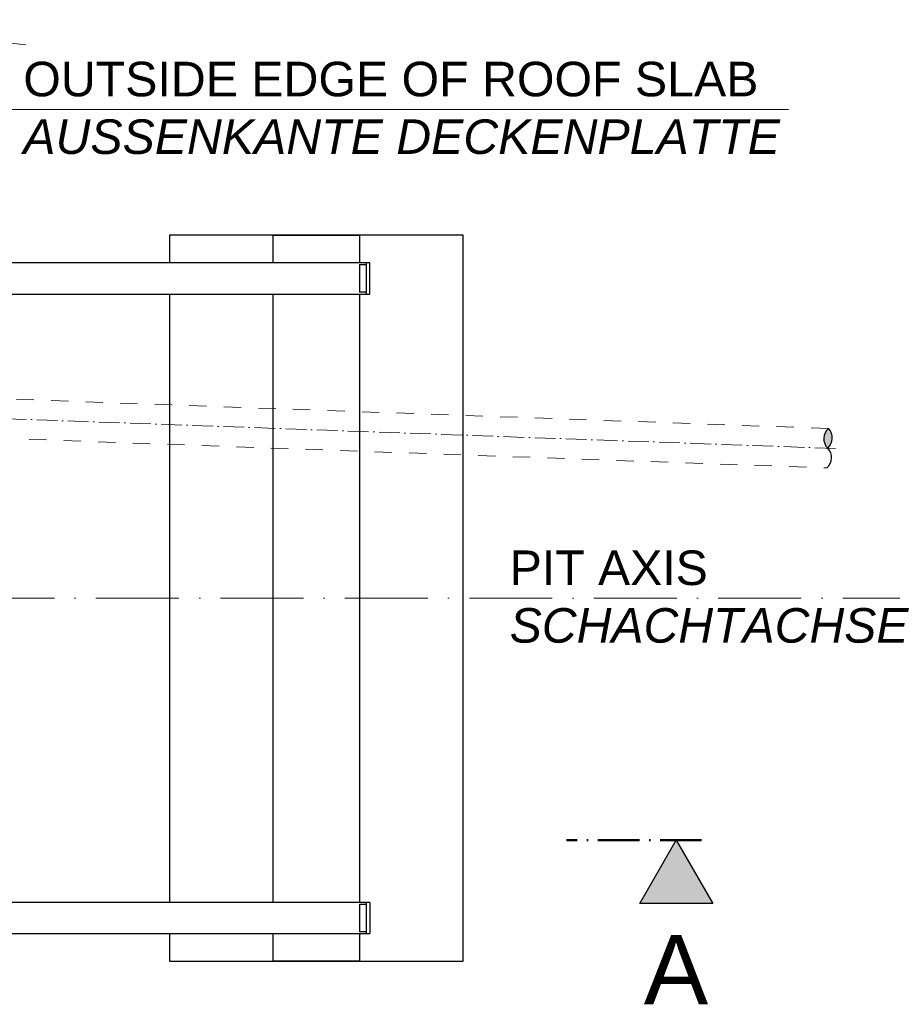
# Model space of a CAD drawing. Header units: millimetres. Extents: x -48448 to 452754, y -13941 to 17062.
# Tile 59 of 256: x 15581 to 18105, y -7494 to -4646. Entities that reach past the tile are written whole.
import ezdxf

# ---------------------------------------------------------------- set-up
doc = ezdxf.new("R2010")
doc.units = ezdxf.units.MM
doc.linetypes.add('ACAD_ISO10W100', pattern=[18, 12, -3, 0, -3])
doc.linetypes.add('JIS_02_1.0', pattern=[2, 1, -1])
doc.layers.add('Bemaßung', color=7, linetype='Continuous', lineweight=13)
doc.layers.add('Beschriftung', color=7, linetype='Continuous')
doc.styles.add('LBB3.5M1000', font='isocp.shx', dxfattribs={"height": 3.5})

msp = doc.modelspace()

# ---------------------------------------------------------------- hatches: boundary and pattern name
h = msp.add_hatch(color=256)
h.dxf.hatch_style = 1
h.paths.add_polyline_path([(17918.27151181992, -5885.686331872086, 0.4305700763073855), (17920.32120179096, -5828.573099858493, 0.4305700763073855)])
at = {"layer": 'Bemaßung'}
h = msp.add_hatch(color=256, dxfattribs=at)
h.dxf.hatch_style = 1
h.paths.add_polyline_path([(17374.39031519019, -7202.165577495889), (17480.1284995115, -7019.021669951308), (17585.86668383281, -7202.165577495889)])

# ---------------------------------------------------------------- linework, layer by layer
at = {"linetype": 'ACAD_ISO10W100', "lineweight": 18, "ltscale": 5}
for p, q in [((15598.49879723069, -4718.573772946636), (14933.05811748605, -4646.099971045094)), ((13558.97289675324, -5729.235158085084), (17945.28507684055, -5886.655823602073))]:
    msp.add_line(p, q, dxfattribs=at)
for p, q in [((16313.88293021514, -5349.607133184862), (16313.88293021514, -5269.607133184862)), ((16313.88293021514, -5269.607133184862), (16563.88293021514, -5269.607133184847)), ((16563.88293021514, -5269.607133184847), (16563.88293021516, -5349.607133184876)), ((16593.88293021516, -5349.607133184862), (13048.88293021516, -5349.607133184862)), ((16583.88293021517, -5439.607133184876), (16583.88293021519, -5349.607133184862)), ((16593.88293021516, -5439.607133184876), (16593.88293021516, -5349.607133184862)), ((16563.88293021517, -5354.607133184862), (16563.88293021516, -5434.607133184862)), ((16563.88293021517, -5354.607133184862), (16583.88293021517, -5354.607133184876)), ((13048.88293021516, -5439.607133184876), (16593.88293021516, -5439.607133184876)), ((16313.88293021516, -7199.607133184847), (16313.88293021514, -5439.607133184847)), ((16583.88293021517, -5434.607133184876), (16563.88293021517, -5434.607133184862)), ((16563.88293021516, -5439.607133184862), (16563.88293021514, -7199.607133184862)), ((16593.88293021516, -7199.607133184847), (13048.88293021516, -7199.607133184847)), ((16563.88293021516, -7204.607133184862), (16563.88293021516, -7284.607133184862)), ((16563.88293021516, -7204.607133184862), (16583.88293021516, -7204.607133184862)), ((16583.88293021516, -7289.607133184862), (16583.88293021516, -7199.607133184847)), ((16593.88293021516, -7199.607133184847), (16593.88293021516, -7289.607133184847)), ((13048.88293021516, -7289.607133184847), (16593.88293021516, -7289.607133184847)), ((16313.88293021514, -7369.607133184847), (16313.88293021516, -7289.607133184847)), ((16583.88293021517, -7284.607133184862), (16563.88293021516, -7284.607133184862)), ((16563.88293021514, -7289.607133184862), (16563.88293021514, -7369.607133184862)), ((16563.88293021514, -7369.607133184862), (16313.88293021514, -7369.607133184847))]:
    msp.add_line(p, q)
at = {"linetype": 'ACAD_ISO10W100', "lineweight": 18, "ltscale": 20}
msp.add_line((18201.97923475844, -6319.607133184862), (12883.88293021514, -6319.607133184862), dxfattribs=at)
at = {"linetype": 'ACAD_ISO10W100', "lineweight": 50, "ltscale": 10}
msp.add_line((17553.69135386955, -7019.021669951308), (17162.42253656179, -7019.021669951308), dxfattribs=at)
at = {"lineweight": 9, "elevation": -475.0000126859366}
msp.add_lwpolyline([(15039.20097471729, -4906.195792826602), (17805.36221860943, -4906.195792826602)], dxfattribs=at)
for points in [[(16013.88293021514, -7289.607133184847), (16013.88293021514, -7369.607133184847), (16863.88293021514, -7369.607133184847), (16863.88293021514, -5269.607133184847), (16013.88293021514, -5269.607133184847), (16013.88293021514, -5349.607133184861)], [(16013.88293021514, -5439.607133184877), (16013.88293021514, -7199.607133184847)]]:
    msp.add_lwpolyline(points)
at = {"linetype": 'JIS_02_1.0', "lineweight": 18, "ltscale": 50}
for points in [[(17920.32120179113, -5828.573099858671), (14608.88293021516, -5709.728659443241)], [(14608.88293021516, -5824.102246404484), (17916.22182184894, -5942.799563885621)]]:
    msp.add_lwpolyline(points, dxfattribs=at)
msp.add_lwpolyline([(17480.1284995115, -7019.021669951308), (17585.86668383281, -7202.165577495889), (17374.39031519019, -7202.165577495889)], close=True)
at = {"linetype": 'Continuous', "ltscale": 10}
for centre, start, end in [((17946.30994806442, -5858.099184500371), 131.3541106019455, 224.5351710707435), ((17892.28276554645, -5856.160247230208), 311.3541106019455, 44.53517107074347), ((17890.23307557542, -5913.2734792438), 311.3541106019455, 44.53517107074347)]:
    msp.add_arc(centre, 39.33452182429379, start, end, dxfattribs=at)

# ---------------------------------------------------------------- texts
at = {"layer": 'Beschriftung', "insert": (15591.25262239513, -4767.785371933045, -475.0000126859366), "char_height": 100, "width": 2244.915280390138, "attachment_point": 1, "style": 'LBB3.5M1000'}
msp.add_mtext('{\\fArial|b0|i0|c0|p34;\\C256;OUTSIDE EDGE OF ROOF SLAB\\P\\fArial|b0|i1|c0|p34;AUSSENKANTE DECKENPLATTE}', dxfattribs=at)
at = {"layer": 'Beschriftung', "color": 1, "insert": (16998.37205039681, -6181.493096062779), "char_height": 100, "width": 1645.427623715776, "attachment_point": 1, "style": 'LBB3.5M1000'}
msp.add_mtext('{\\fArial|b0|i0|c0|p34;\\C256;PIT AXIS\\P\\fArial|b0|i1|c0|p34;SCHACHTACHSE}', dxfattribs=at)
at = {"layer": 'Beschriftung', "color": 0, "insert": (17386.23711295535, -7294.220174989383, -475.0000126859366), "char_height": 200, "width": 216.1635873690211, "attachment_point": 1, "style": 'LBB3.5M1000'}
msp.add_mtext('{\\fArial|b0|i0|c0|p34;A}', dxfattribs=at)

doc.saveas('drawing.dxf')
